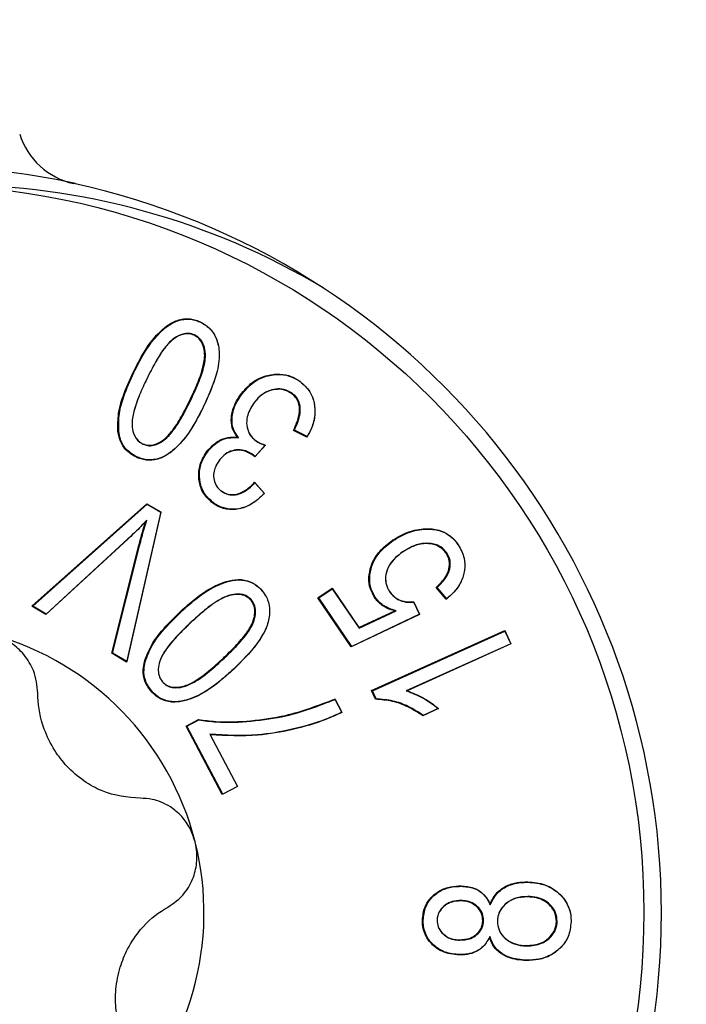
# Model space of a CAD drawing. Header units: millimetres. Extents: x 0 to 1262, y 0 to 420.
# Tile 9 of 99: x 82.36 to 85.41, y 188.74 to 193.25. Entities that reach past the tile are written whole.
import ezdxf

# ---------------------------------------------------------------- set-up
doc = ezdxf.new("R2010")
doc.units = ezdxf.units.MM
doc.layers.add('SLD-0', color=7, linetype='Continuous')
doc.styles.add('SLDTEXTSTYLE0', font='TXT', dxfattribs={"width": 0.75})
doc.dimstyles.new('SLDDIMSTYLE3', dxfattribs={"dimtxt": 3.5, "dimasz": 3.2, "dimexe": 0, "dimexo": 0.0625, "dimgap": 0.875, "dimtad": 1, "dimdec": 1, "dimlfac": 3, "dimrnd": 1e-09, "dimzin": 4, "dimdsep": 46, "dimtxsty": 'SLDTEXTSTYLE0', "dimsah": 1, "dimcen": 0.09, "dimadec": 0, "dimazin": 1, "dimtfac": 1, "dimtdec": 1, "dimtofl": 0, "dimtmove": 0, "dimatfit": 3, "dimfxl": 1, "dimfrac": 2, "dimtolj": 1, "dimtzin": 12, "dimarcsym": 0})

# ---------------------------------------------------------------- blocks, each defined once
blk = doc.blocks.new('_D_3')
at = {"layer": 'SLD-0', "color": 7, "transparency": 16777216}
for p, q in [((59.7556, 261.1571), (59.7556, 140.1571)), ((116.4222, 171.4904), (116.4222, 140.1571)), ((83.5632, 151.95), (82.4968, 151.95)), ((82.4968, 151.95), (82.4968, 146.3937)), ((92.6146, 151.95), (93.681, 151.95)), ((93.681, 151.95), (93.681, 146.3937)), ((82.4968, 146.3937), (83.5632, 146.3937)), ((93.681, 146.3937), (92.6146, 146.3937)), ((116.4222, 141.1571), (59.7556, 141.1571))]:
    blk.add_line(p, q, dxfattribs=at)
for points in [[(59.7556, 141.1571), (62.9556, 140.6071), (62.9556, 141.7071)], [(116.4222, 141.1571), (113.2222, 141.7071), (113.2222, 140.6071)]]:
    blk.add_solid(points, dxfattribs=at)
at = {"layer": 'SLD-0', "color": 7, "transparency": 16777216, "char_height": 3.5, "attachment_point": 1, "style": 'SLDTEXTSTYLE0'}
for s, insert in [('6.69', (83.5632, 150.9054)), ('170.0', (82.2701, 145.6688))]:
    blk.add_mtext(s, dxfattribs=dict(at, insert=insert))

msp = doc.modelspace()

# ---------------------------------------------------------------- linework, layer by layer
at = {"color": 7, "linetype": 'Continuous', "lineweight": 25}
for p, q in [((83.189404, 191.860031), (83.188418, 191.861605)), ((83.159813, 191.802795), (83.157312, 191.801219)), ((82.881191, 191.630471), (82.877876, 191.631233)), ((82.940641, 191.601701), (82.94047, 191.600945)), ((83.642218, 191.58939), (83.641487, 191.590812)), ((83.142003, 191.504439), (83.138688, 191.505199)), ((83.372061, 191.527476), (83.368904, 191.528503)), ((83.605164, 191.536379), (83.602402, 191.534958)), ((83.200962, 191.475963), (83.200789, 191.475205)), ((83.428422, 191.488459), (83.428096, 191.487441)), ((82.812371, 191.361978), (82.808893, 191.361771)), ((83.673342, 191.33484), (83.612024, 191.365591)), ((83.674395, 191.33714), (83.616099, 191.366376)), ((83.361028, 191.332293), (83.355548, 191.334313)), ((83.440019, 191.317607), (83.439287, 191.319031)), ((82.923399, 191.302789), (82.922405, 191.304369)), ((83.217787, 191.266758), (83.214633, 191.267788)), ((83.483332, 191.298684), (83.434772, 191.244469)), ((83.482002, 191.297867), (83.436358, 191.246908)), ((82.892459, 191.245912), (82.889954, 191.244339)), ((83.27041, 191.226503), (83.270094, 191.225499)), ((83.429561, 191.25275), (83.426752, 191.251363)), ((83.434772, 191.244469), (83.426752, 191.251363)), ((83.436358, 191.246908), (83.429561, 191.25275)), ((83.436358, 191.246908), (83.434772, 191.244469)), ((83.282564, 191.086956), (83.28186, 191.088359)), ((83.433324, 191.128116), (83.47948, 191.076902)), ((83.435042, 191.125539), (83.478812, 191.076971)), ((82.415137, 190.560568), (82.940448, 191.030186)), ((82.419828, 190.56086), (82.942405, 191.028035)), ((82.940448, 191.030186), (83.004674, 190.992358)), ((82.942405, 191.028035), (82.940448, 191.030186)), ((82.942405, 191.028035), (83.004435, 190.9915)), ((83.245765, 191.034123), (83.243004, 191.032703)), ((83.004674, 190.992358), (82.848501, 190.305326)), ((83.004435, 190.9915), (82.849075, 190.308044)), ((82.940648, 190.954354), (82.935109, 190.947878)), ((83.004435, 190.9915), (83.004674, 190.992358)), ((82.854171, 190.867986), (82.479035, 190.522936)), ((82.85473, 190.869268), (82.480551, 190.525097)), ((82.85473, 190.869268), (82.854171, 190.867986)), ((84.067827, 190.861578), (84.065101, 190.863023)), ((82.780663, 190.345307), (82.904311, 190.838441)), ((82.784417, 190.346149), (82.907746, 190.838009)), ((82.907746, 190.838009), (82.904311, 190.838441)), ((84.366173, 190.841206), (84.365868, 190.842193)), ((84.111019, 190.80951), (84.110254, 190.808064)), ((84.314198, 190.8045), (84.310993, 190.803541)), ((83.464813, 190.635609), (83.464341, 190.636805)), ((83.723782, 190.599006), (83.788336, 190.642911)), ((83.727951, 190.598544), (83.789619, 190.640485)), ((83.788336, 190.642911), (83.910612, 190.46296)), ((83.789619, 190.640485), (83.788336, 190.642911)), ((83.789619, 190.640485), (83.911747, 190.460751)), ((84.3111, 190.592535), (84.265458, 190.646672)), ((84.313057, 190.59499), (84.269624, 190.646507)), ((83.416769, 190.592899), (83.41375, 190.591704)), ((83.876231, 190.374804), (83.723782, 190.599006)), ((83.727951, 190.598544), (83.723782, 190.599006)), ((83.878576, 190.377024), (83.727951, 190.598544)), ((84.052698, 190.625712), (84.052388, 190.626706)), ((82.419828, 190.56086), (82.415137, 190.560568)), ((82.479035, 190.522936), (82.415137, 190.560568)), ((82.480551, 190.525097), (82.419828, 190.56086)), ((84.161368, 190.581133), (84.188543, 190.523419)), ((84.162058, 190.579277), (84.187968, 190.524249)), ((82.480551, 190.525097), (82.479035, 190.522936)), ((83.094254, 190.532337), (83.091315, 190.533611)), ((84.188543, 190.523419), (83.876231, 190.374804)), ((84.187968, 190.524249), (83.878576, 190.377024)), ((83.910612, 190.46296), (84.074952, 190.539347)), ((83.911747, 190.460751), (84.081677, 190.539737)), ((84.081677, 190.539737), (84.074952, 190.539347)), ((84.187968, 190.524249), (84.188543, 190.523419)), ((83.139462, 190.484037), (83.13891, 190.482762)), ((83.911747, 190.460751), (83.910612, 190.46296)), ((83.968876, 190.174355), (84.578769, 190.449416)), ((83.972927, 190.17348), (84.579641, 190.447107)), ((84.578769, 190.449416), (84.606482, 190.387931)), ((84.579641, 190.447107), (84.578769, 190.449416)), ((84.579641, 190.447107), (84.605918, 190.388806)), ((83.878576, 190.377024), (83.876231, 190.374804)), ((84.605918, 190.388806), (84.128191, 190.173358)), ((84.606482, 190.387931), (84.131299, 190.17363)), ((84.605918, 190.388806), (84.606482, 190.387931)), ((82.784417, 190.346149), (82.780663, 190.345307)), ((82.848501, 190.305326), (82.780663, 190.345307)), ((82.849075, 190.308044), (82.784417, 190.346149)), ((83.292626, 190.320505), (83.28969, 190.32178)), ((82.849075, 190.308044), (82.848501, 190.305326)), ((82.933409, 190.306393), (82.929975, 190.30683)), ((83.337475, 190.272533), (83.336924, 190.271259)), ((83.015784, 190.210921), (83.015311, 190.212118)), ((82.966427, 190.168993), (82.963406, 190.1678)), ((83.986779, 190.134522), (83.968876, 190.174355)), ((83.972927, 190.17348), (83.968876, 190.174355)), ((83.989646, 190.136282), (83.972927, 190.17348)), ((84.128191, 190.173358), (84.131299, 190.17363)), ((83.801432, 190.136024), (83.833732, 190.074588)), ((83.802395, 190.133762), (83.833099, 190.075361)), ((84.276091, 190.091799), (84.204059, 190.059253)), ((84.27461, 190.092258), (84.205982, 190.06125)), ((83.120318, 190.01216), (83.176731, 190.041992)), ((83.286066, 189.698105), (83.120318, 190.01216)), ((83.12442, 190.011432), (83.120318, 190.01216)), ((83.12442, 190.011432), (83.178777, 190.040176)), ((83.288539, 189.700464), (83.12442, 190.011432)), ((83.178777, 190.040176), (83.176731, 190.041992)), ((83.229274, 189.974484), (83.23062, 189.972366)), ((83.229274, 189.974484), (83.355275, 189.735704)), ((83.23062, 189.972366), (83.355888, 189.734974)), ((83.355888, 189.734974), (83.286066, 189.698105)), ((83.355275, 189.735704), (83.288539, 189.700464)), ((83.355275, 189.735704), (83.355888, 189.734974)), ((83.288539, 189.700464), (83.286066, 189.698105)), ((84.68479, 189.29707), (84.683072, 189.298817)), ((84.379609, 189.278675), (84.377892, 189.280422)), ((84.378256, 189.213557), (84.376469, 189.211809)), ((84.512239, 189.193955), (84.510399, 189.19812)), ((84.684564, 189.231825), (84.682796, 189.230078)), ((84.205273, 189.123986), (84.201783, 189.123999)), ((84.268952, 189.123506), (84.268955, 189.123488)), ((84.481565, 189.121626), (84.478073, 189.121652)), ((84.544957, 189.11899), (84.544958, 189.118974)), ((84.818313, 189.117193), (84.814823, 189.117227)), ((84.882094, 189.116333), (84.882095, 189.116322)), ((84.37138, 189.031777), (84.369674, 189.033524)), ((84.510504, 189.048904), (84.508398, 189.044361)), ((84.67877, 189.00523), (84.677047, 189.006977)), ((84.372704, 188.965947), (84.37094, 188.964199)), ((84.677942, 188.940113), (84.676181, 188.938366))]:
    msp.add_line(p, q, dxfattribs=at)
at = {"color": 7, "linetype": 'Continuous', "lineweight": 25, "flags": 128}
for points in [[(83.616099, 191.366376), (83.614062, 191.365983), (83.612024, 191.365591)], [(83.674395, 191.33714), (83.673868, 191.33599), (83.673342, 191.33484)], [(83.435042, 191.125539), (83.434184, 191.126827), (83.433324, 191.128116)], [(83.478812, 191.076971), (83.479146, 191.076936), (83.47948, 191.076902)], [(84.269624, 190.646507), (84.267542, 190.646589), (84.265458, 190.646672)], [(83.98568, 190.602108), (83.984724, 190.601813), (83.983768, 190.601518), (83.982493, 190.601124)], [(84.313057, 190.59499), (84.312079, 190.593762), (84.3111, 190.592535)], [(84.162058, 190.579277), (84.161713, 190.580204), (84.161368, 190.581133)], [(83.802395, 190.133762), (83.801914, 190.134893), (83.801432, 190.136024)], [(83.989646, 190.136282), (83.988212, 190.135402), (83.986779, 190.134522)], [(83.833099, 190.075361), (83.833415, 190.074974), (83.833732, 190.074588)], [(84.205982, 190.06125), (84.20502, 190.060252), (84.204059, 190.059253)]]:
    msp.add_lwpolyline(points, dxfattribs=at)
at = {"color": 7, "linetype": 'Continuous', "lineweight": 25}
msp.add_circle((81.884599, 189.160212), 3.3305, dxfattribs=at)
for centre, radius, start, end in [((82.677389, 192.821394), 0.333051, 197.268645, 257.715509), ((81.891377, 189.166314), 3.407432, 77.734642, 102.265358), ((82.039487, 189.164929), 3.325484, 59.093915, 89.99698), ((81.877867, 189.15708), 3.417473, 282.310889, 77.689111), ((81.881496, 189.158141), 1.320827, 14.205029, 74.202954), ((81.87969, 189.157063), 1.322842, 314.296513, 14.231065)]:
    msp.add_arc(centre, radius, start, end, dxfattribs=at)
for points, knots in [([(82.877876, 191.631233), (82.889968, 191.654987), (82.926468, 191.726692), (82.984749, 191.810054), (83.059715, 191.864164), (83.112921, 191.880072), (83.157741, 191.874933), (83.180643, 191.864983), (83.188418, 191.861605)], [0, 0, 0, 0, 0.18642429, 0.56273585, 0.69356178, 0.82577077, 0.94085199, 1, 1, 1, 1]), ([(82.881191, 191.630471), (82.893283, 191.654224), (82.929787, 191.725928), (82.987962, 191.809129), (83.062678, 191.862777), (83.115245, 191.878326), (83.159342, 191.873113), (83.181828, 191.863328), (83.189404, 191.860031)], [0, 0, 0, 0, 0.18762077, 0.56638594, 0.69639441, 0.82778495, 0.94197273, 1, 1, 1, 1]), ([(83.188418, 191.861605), (83.204039, 191.851956), (83.234725, 191.833), (83.263835, 191.781142), (83.277439, 191.710092), (83.258095, 191.60224), (83.22289, 191.524197), (83.200789, 191.475205)], [0, 0, 0, 0, 0.12654098, 0.24858756, 0.40221558, 0.62473334, 1, 1, 1, 1]), ([(83.189404, 191.860031), (83.204801, 191.850528), (83.235091, 191.831833), (83.263884, 191.780602), (83.277391, 191.710259), (83.258205, 191.602843), (83.223088, 191.525007), (83.200962, 191.475963)], [0, 0, 0, 0, 0.12550142, 0.24689374, 0.40000551, 0.62194379, 1, 1, 1, 1]), ([(83.157312, 191.801219), (83.148573, 191.804339), (83.131574, 191.810407), (83.099881, 191.805351), (83.062839, 191.787203), (83.019607, 191.743326), (82.979422, 191.678251), (82.95352, 191.626845), (82.94047, 191.600945)], [0, 0, 0, 0, 0.08510732, 0.16554854, 0.29044569, 0.46424172, 0.73007559, 1, 1, 1, 1]), ([(83.159813, 191.802795), (83.150686, 191.806026), (83.133096, 191.812254), (83.100479, 191.806852), (83.062617, 191.788058), (83.019346, 191.743401), (82.979241, 191.678368), (82.95357, 191.627379), (82.940641, 191.601701)], [0, 0, 0, 0, 0.08801606, 0.16964164, 0.29672012, 0.47319623, 0.73469267, 1, 1, 1, 1]), ([(83.138688, 191.505199), (83.150014, 191.529404), (83.172686, 191.577854), (83.19772, 191.647748), (83.208676, 191.708013), (83.200892, 191.750957), (83.186679, 191.780028), (83.169886, 191.794477), (83.159365, 191.800118), (83.157312, 191.801219)], [0, 0, 0, 0, 0.24632205, 0.49304909, 0.68497607, 0.80166189, 0.88972363, 0.97848423, 1, 1, 1, 1]), ([(83.142003, 191.504439), (83.153333, 191.528643), (83.176011, 191.577091), (83.201163, 191.647299), (83.21222, 191.708081), (83.204264, 191.751712), (83.189734, 191.781243), (83.172605, 191.795931), (83.161893, 191.801679), (83.159813, 191.802795)], [0, 0, 0, 0, 0.24426907, 0.48893794, 0.6823733, 0.79960561, 0.88864822, 0.97837394, 1, 1, 1, 1]), ([(82.808893, 191.361771), (82.80864, 191.388815), (82.808134, 191.44279), (82.834319, 191.533767), (82.86156, 191.594723), (82.877876, 191.631233)], [0, 0, 0, 0, 0.28710977, 0.57300864, 1, 1, 1, 1]), ([(82.812371, 191.361978), (82.812139, 191.389026), (82.811676, 191.443005), (82.837896, 191.533625), (82.865007, 191.59427), (82.881191, 191.630471)], [0, 0, 0, 0, 0.28816162, 0.57507368, 1, 1, 1, 1]), ([(82.940641, 191.601701), (82.929331, 191.577491), (82.906693, 191.529035), (82.881323, 191.459023), (82.870179, 191.398661), (82.877658, 191.355095), (82.892326, 191.325548), (82.909756, 191.31013), (82.92095, 191.304107), (82.923399, 191.302789)], [0, 0, 0, 0, 0.24341708, 0.48721224, 0.67886028, 0.79375215, 0.88399121, 0.97462092, 1, 1, 1, 1]), ([(82.94047, 191.600945), (82.929163, 191.576735), (82.906532, 191.528276), (82.881275, 191.458576), (82.870238, 191.39874), (82.877535, 191.355869), (82.891875, 191.326786), (82.908969, 191.311594), (82.919979, 191.305673), (82.922405, 191.304369)], [0, 0, 0, 0, 0.24545744, 0.49129742, 0.68145748, 0.79566882, 0.88496385, 0.97465322, 1, 1, 1, 1]), ([(83.368904, 191.528503), (83.386374, 191.549352), (83.418147, 191.587271), (83.483774, 191.618732), (83.546422, 191.626776), (83.601404, 191.615925), (83.629238, 191.598486), (83.641487, 191.590812)], [0, 0, 0, 0, 0.25965543, 0.47223918, 0.68462554, 0.86121579, 1, 1, 1, 1]), ([(83.372061, 191.527476), (83.389544, 191.548328), (83.421229, 191.586117), (83.486652, 191.617213), (83.548768, 191.624989), (83.602952, 191.61405), (83.630277, 191.596889), (83.642218, 191.58939)], [0, 0, 0, 0, 0.26198676, 0.47478679, 0.68738445, 0.86339506, 1, 1, 1, 1]), ([(83.641487, 191.590812), (83.65819, 191.57602), (83.68891, 191.548812), (83.709171, 191.491631), (83.712052, 191.433615), (83.698341, 191.379808), (83.680781, 191.348222), (83.673342, 191.33484)], [0, 0, 0, 0, 0.2316017, 0.42597374, 0.61946178, 0.83877411, 1, 1, 1, 1]), ([(83.642218, 191.58939), (83.658748, 191.574754), (83.689158, 191.547829), (83.709188, 191.491218), (83.712027, 191.433776), (83.698577, 191.380943), (83.681501, 191.350012), (83.674395, 191.33714)], [0, 0, 0, 0, 0.23261771, 0.42792929, 0.62234841, 0.84283212, 1, 1, 1, 1]), ([(83.602402, 191.534958), (83.590394, 191.541696), (83.567778, 191.554387), (83.528908, 191.554241), (83.491369, 191.544399), (83.455598, 191.521799), (83.437305, 191.498947), (83.428096, 191.487441)], [0, 0, 0, 0, 0.20266468, 0.38170081, 0.56404646, 0.78051079, 1, 1, 1, 1]), ([(83.605164, 191.536379), (83.593184, 191.543133), (83.570396, 191.555983), (83.531148, 191.556103), (83.493013, 191.546287), (83.45653, 191.523512), (83.437865, 191.500235), (83.428422, 191.488459)], [0, 0, 0, 0, 0.19980692, 0.3801097, 0.5617295, 0.77827033, 1, 1, 1, 1]), ([(82.922405, 191.304369), (82.931305, 191.301302), (82.948718, 191.295302), (82.980561, 191.30077), (83.017729, 191.320103), (83.060413, 191.36439), (83.100494, 191.429117), (83.125895, 191.479716), (83.138688, 191.505199)], [0, 0, 0, 0, 0.08649737, 0.16921872, 0.29237537, 0.47235822, 0.73426662, 1, 1, 1, 1]), ([(82.923399, 191.302789), (82.932692, 191.299611), (82.950704, 191.29345), (82.983509, 191.299295), (83.02155, 191.319345), (83.064266, 191.364459), (83.104219, 191.429121), (83.129351, 191.479219), (83.142003, 191.504439)], [0, 0, 0, 0, 0.08943376, 0.17336119, 0.29903987, 0.48207864, 0.73926507, 1, 1, 1, 1]), ([(83.355548, 191.334313), (83.346234, 191.348302), (83.328082, 191.375566), (83.325681, 191.429516), (83.339154, 191.481843), (83.359431, 191.513646), (83.368904, 191.528503)], [0, 0, 0, 0, 0.2367794, 0.4614651, 0.7484274, 1, 1, 1, 1]), ([(83.361028, 191.332293), (83.350414, 191.347851), (83.330379, 191.377218), (83.329741, 191.434114), (83.344352, 191.484529), (83.363648, 191.514437), (83.372061, 191.527476)], [0, 0, 0, 0, 0.26228335, 0.49505834, 0.77985711, 1, 1, 1, 1]), ([(83.612024, 191.365591), (83.623123, 191.390423), (83.640281, 191.428811), (83.640477, 191.481298), (83.626964, 191.51237), (83.612535, 191.527114), (83.603823, 191.533859), (83.602402, 191.534958)], [0, 0, 0, 0, 0.4350113, 0.67247245, 0.8217523, 0.97093962, 1, 1, 1, 1]), ([(83.616099, 191.366376), (83.627089, 191.391279), (83.644129, 191.429888), (83.643756, 191.482738), (83.629663, 191.51413), (83.615008, 191.528779), (83.60636, 191.535455), (83.605164, 191.536379)], [0, 0, 0, 0, 0.43350481, 0.6721094, 0.8239449, 0.97563211, 1, 1, 1, 1]), ([(83.200789, 191.475205), (83.18872, 191.451437), (83.152289, 191.379694), (83.093904, 191.296417), (83.018989, 191.242305), (82.96578, 191.226075), (82.920711, 191.23085), (82.897697, 191.240943), (82.889954, 191.244339)], [0, 0, 0, 0, 0.18626086, 0.56221579, 0.69283852, 0.82486595, 0.94106861, 1, 1, 1, 1]), ([(83.200962, 191.475963), (83.188892, 191.452196), (83.152457, 191.380455), (83.094177, 191.297342), (83.019515, 191.243687), (82.966948, 191.227816), (82.922601, 191.232668), (82.900006, 191.242596), (82.892459, 191.245912)], [0, 0, 0, 0, 0.1874567, 0.56586279, 0.69566764, 0.82687527, 0.94217422, 1, 1, 1, 1]), ([(83.428422, 191.488459), (83.416761, 191.468982), (83.398316, 191.438172), (83.39645, 191.388794), (83.406937, 191.351738), (83.425197, 191.32911), (83.437264, 191.319746), (83.440019, 191.317607)], [0, 0, 0, 0, 0.35056235, 0.55453696, 0.75917747, 0.94500797, 1, 1, 1, 1]), ([(83.428096, 191.487441), (83.416559, 191.468196), (83.398332, 191.437793), (83.396464, 191.389091), (83.406751, 191.35259), (83.424724, 191.330327), (83.436589, 191.321124), (83.439287, 191.319031)], [0, 0, 0, 0, 0.35153917, 0.55533963, 0.7597944, 0.94537754, 1, 1, 1, 1]), ([(82.889954, 191.244339), (82.873278, 191.254555), (82.84112, 191.274257), (82.816342, 191.319774), (82.811053, 191.349592), (82.808893, 191.361771)], [0, 0, 0, 0, 0.38917458, 0.75051883, 1, 1, 1, 1]), ([(82.892459, 191.245912), (82.876003, 191.255983), (82.844233, 191.275426), (82.819739, 191.320413), (82.814509, 191.349916), (82.812371, 191.361978)], [0, 0, 0, 0, 0.38848597, 0.74999345, 1, 1, 1, 1]), ([(83.214633, 191.267788), (83.230926, 191.286012), (83.257878, 191.316159), (83.310684, 191.335455), (83.341017, 191.334683), (83.355548, 191.334313)], [0, 0, 0, 0, 0.44329862, 0.73331487, 1, 1, 1, 1]), ([(83.217787, 191.266758), (83.233809, 191.284715), (83.260344, 191.314455), (83.313779, 191.334122), (83.345213, 191.332905), (83.361028, 191.332293)], [0, 0, 0, 0, 0.43089025, 0.71366072, 1, 1, 1, 1]), ([(83.439287, 191.319031), (83.444991, 191.315526), (83.454756, 191.309525), (83.469771, 191.303277), (83.478804, 191.300218), (83.483332, 191.298684)], [0, 0, 0, 0, 0.41195277, 0.70518245, 1, 1, 1, 1]), ([(83.440019, 191.317607), (83.44572, 191.314098), (83.455176, 191.308277), (83.469483, 191.302201), (83.477822, 191.299314), (83.482002, 191.297867)], [0, 0, 0, 0, 0.43087563, 0.71472014, 1, 1, 1, 1]), ([(83.243004, 191.032703), (83.227821, 191.046148), (83.198403, 191.072196), (83.179184, 191.126708), (83.176429, 191.182049), (83.190278, 191.230341), (83.207675, 191.257089), (83.214633, 191.267788)], [0, 0, 0, 0, 0.22800437, 0.44174546, 0.63667012, 0.85467545, 1, 1, 1, 1]), ([(83.245765, 191.034123), (83.230756, 191.047409), (83.201672, 191.073152), (83.182675, 191.127037), (83.179924, 191.181779), (83.193631, 191.229614), (83.210878, 191.256134), (83.217787, 191.266758)], [0, 0, 0, 0, 0.22772771, 0.44125531, 0.6359771, 0.85417573, 1, 1, 1, 1]), ([(83.426752, 191.251363), (83.415217, 191.258501), (83.393665, 191.271838), (83.356248, 191.277092), (83.322008, 191.270213), (83.291845, 191.252246), (83.277478, 191.234579), (83.270094, 191.225499)], [0, 0, 0, 0, 0.22610985, 0.42244347, 0.61923743, 0.80428916, 1, 1, 1, 1]), ([(83.429561, 191.25275), (83.418041, 191.259897), (83.39634, 191.27336), (83.358548, 191.278888), (83.323658, 191.272087), (83.29274, 191.253901), (83.278014, 191.235832), (83.27041, 191.226503)], [0, 0, 0, 0, 0.22253934, 0.41921628, 0.61634089, 0.80191507, 1, 1, 1, 1]), ([(83.482002, 191.297867), (83.482223, 191.298002), (83.482665, 191.298273), (83.48311, 191.298547), (83.483332, 191.298684)], [0, 0, 0, 0, 0.49999999, 1, 1, 1, 1]), ([(83.27041, 191.226503), (83.26133, 191.211236), (83.246667, 191.186584), (83.245372, 191.146721), (83.254455, 191.115602), (83.27016, 191.096833), (83.280389, 191.088688), (83.282564, 191.086956)], [0, 0, 0, 0, 0.33533013, 0.54148815, 0.74797243, 0.94642485, 1, 1, 1, 1]), ([(83.270094, 191.225499), (83.261165, 191.210525), (83.246743, 191.186341), (83.245356, 191.147209), (83.25419, 191.116616), (83.26961, 191.098114), (83.279692, 191.090086), (83.28186, 191.088359)], [0, 0, 0, 0, 0.33492833, 0.54093838, 0.74727263, 0.94563069, 1, 1, 1, 1]), ([(83.28186, 191.088359), (83.291617, 191.082756), (83.310672, 191.071811), (83.345676, 191.071014), (83.384528, 191.084002), (83.412931, 191.106843), (83.429227, 191.123843), (83.433324, 191.128116)], [0, 0, 0, 0, 0.19331139, 0.37754929, 0.58931729, 0.89675761, 1, 1, 1, 1]), ([(83.282564, 191.086956), (83.292646, 191.08118), (83.312215, 191.069968), (83.348023, 191.069308), (83.387587, 191.082673), (83.415622, 191.105411), (83.431583, 191.121954), (83.435042, 191.125539)], [0, 0, 0, 0, 0.19885699, 0.38594893, 0.60060204, 0.91344937, 1, 1, 1, 1]), ([(83.47948, 191.076902), (83.459637, 191.058498), (83.425522, 191.026857), (83.363164, 191.00254), (83.306024, 191.001622), (83.266068, 191.017144), (83.247443, 191.029709), (83.243004, 191.032703)], [0, 0, 0, 0, 0.30489848, 0.52419356, 0.74463308, 0.93914597, 1, 1, 1, 1]), ([(83.478812, 191.076971), (83.458864, 191.058632), (83.424848, 191.027358), (83.362885, 191.004023), (83.306771, 191.003643), (83.26795, 191.019138), (83.24988, 191.031344), (83.245765, 191.034123)], [0, 0, 0, 0, 0.30991482, 0.52850612, 0.74820101, 0.94266333, 1, 1, 1, 1]), ([(82.940648, 190.954354), (82.931426, 190.944711), (82.912886, 190.925325), (82.884312, 190.896875), (82.864593, 190.878472), (82.85473, 190.869268)], [0, 0, 0, 0, 0.33096253, 0.66536124, 1, 1, 1, 1]), ([(82.907746, 190.838009), (82.911087, 190.850935), (82.917801, 190.876909), (82.928827, 190.915683), (82.936707, 190.941462), (82.940648, 190.954354)], [0, 0, 0, 0, 0.33121551, 0.66554727, 1, 1, 1, 1]), ([(82.935109, 190.947878), (82.925877, 190.938243), (82.908146, 190.91974), (82.881114, 190.893144), (82.863154, 190.876374), (82.854171, 190.867986)], [0, 0, 0, 0, 0.3518999, 0.6758565, 1, 1, 1, 1]), ([(82.904311, 190.838441), (82.907654, 190.851366), (82.91407, 190.876174), (82.924374, 190.912651), (82.93153, 190.936134), (82.935109, 190.947878)], [0, 0, 0, 0, 0.35225205, 0.67606999, 1, 1, 1, 1]), ([(84.065101, 190.863023), (84.088292, 190.876792), (84.134821, 190.904418), (84.209341, 190.918513), (84.274346, 190.912691), (84.324784, 190.889358), (84.351519, 190.8619), (84.36368, 190.845198), (84.365868, 190.842193)], [0, 0, 0, 0, 0.2396244, 0.48075343, 0.66376685, 0.81535565, 0.96678016, 1, 1, 1, 1]), ([(84.067827, 190.861578), (84.091026, 190.875341), (84.137572, 190.902954), (84.211806, 190.916802), (84.27621, 190.910794), (84.325857, 190.887641), (84.352115, 190.860522), (84.364067, 190.8441), (84.366173, 190.841206)], [0, 0, 0, 0, 0.2416064, 0.48475007, 0.66604224, 0.81698761, 0.96775099, 1, 1, 1, 1]), ([(83.982493, 190.601124), (83.97367, 190.6177), (83.956358, 190.650223), (83.955993, 190.706177), (83.970753, 190.761717), (84.006521, 190.818119), (84.044336, 190.847105), (84.065101, 190.863023)], [0, 0, 0, 0, 0.18228545, 0.35765644, 0.53377261, 0.74397887, 1, 1, 1, 1]), ([(83.98568, 190.602108), (83.976974, 190.618451), (83.959876, 190.65055), (83.959487, 190.705808), (83.974022, 190.760774), (84.009474, 190.816841), (84.0471, 190.845688), (84.067827, 190.861578)], [0, 0, 0, 0, 0.18138048, 0.35625693, 0.5319071, 0.74215071, 1, 1, 1, 1]), ([(84.310993, 190.803541), (84.302457, 190.813387), (84.286419, 190.831885), (84.248788, 190.846364), (84.203292, 190.849154), (84.153938, 190.835352), (84.124159, 190.81675), (84.110254, 190.808064)], [0, 0, 0, 0, 0.17289585, 0.32481691, 0.52792349, 0.77956927, 1, 1, 1, 1]), ([(84.314198, 190.8045), (84.305405, 190.81462), (84.288956, 190.833555), (84.250495, 190.848199), (84.204288, 190.850869), (84.15466, 190.83679), (84.124797, 190.818123), (84.111019, 190.80951)], [0, 0, 0, 0, 0.17565611, 0.32862498, 0.53221102, 0.7841694, 1, 1, 1, 1]), ([(84.365868, 190.842193), (84.376742, 190.822208), (84.396542, 190.785819), (84.397033, 190.724813), (84.380329, 190.670177), (84.349165, 190.6256), (84.322674, 190.602589), (84.3111, 190.592535)], [0, 0, 0, 0, 0.23786812, 0.43309233, 0.62779462, 0.83738032, 1, 1, 1, 1]), ([(84.366173, 190.841206), (84.376932, 190.821443), (84.396525, 190.785454), (84.397027, 190.725109), (84.380516, 190.671034), (84.349956, 190.627263), (84.324143, 190.604686), (84.313057, 190.59499)], [0, 0, 0, 0, 0.2388832, 0.43500179, 0.63059073, 0.84134703, 1, 1, 1, 1]), ([(84.111019, 190.80951), (84.089367, 190.792425), (84.057092, 190.766956), (84.03477, 190.716829), (84.031097, 190.677199), (84.040139, 190.64613), (84.049673, 190.630629), (84.052698, 190.625712)], [0, 0, 0, 0, 0.3765781, 0.56136331, 0.74685287, 0.91970516, 1, 1, 1, 1]), ([(84.110254, 190.808064), (84.088586, 190.790957), (84.056486, 190.765613), (84.034615, 190.715828), (84.031179, 190.676913), (84.040158, 190.646563), (84.049472, 190.631442), (84.052388, 190.626706)], [0, 0, 0, 0, 0.38158479, 0.56531136, 0.7497362, 0.92162377, 1, 1, 1, 1]), ([(84.265458, 190.646672), (84.28151, 190.662343), (84.306612, 190.686851), (84.325034, 190.730984), (84.328112, 190.769793), (84.316664, 190.792361), (84.310993, 190.803541)], [0, 0, 0, 0, 0.37210023, 0.58190659, 0.79288107, 1, 1, 1, 1]), ([(84.269624, 190.646507), (84.28543, 190.662103), (84.310406, 190.686749), (84.328675, 190.731241), (84.331516, 190.770571), (84.319901, 190.793326), (84.314198, 190.8045)], [0, 0, 0, 0, 0.36675403, 0.57954987, 0.79353293, 1, 1, 1, 1]), ([(83.091315, 190.533611), (83.11112, 190.551432), (83.170904, 190.605225), (83.255312, 190.661948), (83.3447, 190.685473), (83.400173, 190.681439), (83.440351, 190.660469), (83.458236, 190.642827), (83.464341, 190.636805)], [0, 0, 0, 0, 0.18618119, 0.56199417, 0.69280788, 0.82502276, 0.94027427, 1, 1, 1, 1]), ([(83.094254, 190.532337), (83.114059, 190.550156), (83.173847, 190.603947), (83.258097, 190.660558), (83.347085, 190.683743), (83.401831, 190.679605), (83.441306, 190.658823), (83.458862, 190.641486), (83.464813, 190.635609)], [0, 0, 0, 0, 0.18737566, 0.56563813, 0.69563241, 0.82702672, 0.94137378, 1, 1, 1, 1]), ([(83.464341, 190.636805), (83.475597, 190.621954), (83.49767, 190.592832), (83.506017, 190.533102), (83.492293, 190.460915), (83.434824, 190.367939), (83.37433, 190.308199), (83.336924, 190.271259)], [0, 0, 0, 0, 0.12811801, 0.25124445, 0.40686546, 0.63323075, 1, 1, 1, 1]), ([(83.464813, 190.635609), (83.475916, 190.620969), (83.497715, 190.592225), (83.505987, 190.533168), (83.492395, 190.461623), (83.435191, 190.369028), (83.374877, 190.309467), (83.337475, 190.272533)], [0, 0, 0, 0, 0.12714668, 0.24962016, 0.40486435, 0.63095122, 1, 1, 1, 1]), ([(83.41375, 190.591704), (83.406708, 190.597728), (83.392986, 190.609466), (83.362056, 190.616064), (83.321903, 190.612755), (83.265836, 190.588376), (83.204084, 190.54213), (83.160757, 190.502662), (83.13891, 190.482762)], [0, 0, 0, 0, 0.08485067, 0.16533057, 0.28575028, 0.45511377, 0.72525633, 1, 1, 1, 1]), ([(83.416769, 190.592899), (83.409402, 190.599169), (83.395179, 190.611273), (83.363227, 190.617887), (83.322088, 190.614261), (83.265728, 190.589141), (83.204085, 190.54295), (83.161118, 190.503779), (83.139462, 190.484037)], [0, 0, 0, 0, 0.08780076, 0.16948378, 0.29238969, 0.46404072, 0.72987123, 1, 1, 1, 1]), ([(83.28969, 190.32178), (83.308911, 190.340327), (83.347378, 190.377445), (83.396298, 190.433672), (83.428097, 190.486174), (83.436306, 190.529107), (83.43361, 190.561152), (83.423088, 190.580712), (83.41531, 190.589867), (83.41375, 190.591704)], [0, 0, 0, 0, 0.24594926, 0.49220391, 0.68682721, 0.80144633, 0.88924873, 0.97778161, 1, 1, 1, 1]), ([(83.292626, 190.320505), (83.311848, 190.339052), (83.350316, 190.376169), (83.399471, 190.432642), (83.431551, 190.485599), (83.439843, 190.529242), (83.437009, 190.561829), (83.426259, 190.581724), (83.418346, 190.591042), (83.416769, 190.592899)], [0, 0, 0, 0, 0.24390491, 0.48810967, 0.68426721, 0.79945901, 0.88823782, 0.97772849, 1, 1, 1, 1]), ([(84.074952, 190.539347), (84.063963, 190.542857), (84.035465, 190.55196), (84.003135, 190.573961), (83.987242, 190.594874), (83.982493, 190.601124)], [0, 0, 0, 0, 0.30555667, 0.7924861, 1, 1, 1, 1]), ([(84.081677, 190.539737), (84.06902, 190.543614), (84.039547, 190.552644), (84.006215, 190.575171), (83.990607, 190.595644), (83.98568, 190.602108)], [0, 0, 0, 0, 0.33995937, 0.79160892, 1, 1, 1, 1]), ([(84.052388, 190.626706), (84.061347, 190.616358), (84.078738, 190.596268), (84.116033, 190.58131), (84.144044, 190.579511), (84.159014, 190.580913), (84.161368, 190.581133)], [0, 0, 0, 0, 0.32735278, 0.63549341, 0.9426878, 1, 1, 1, 1]), ([(84.052698, 190.625712), (84.061627, 190.615354), (84.079116, 190.595066), (84.116699, 190.579746), (84.144925, 190.577749), (84.159889, 190.579083), (84.162058, 190.579277)], [0, 0, 0, 0, 0.3255331, 0.63762105, 0.94746792, 1, 1, 1, 1]), ([(82.929975, 190.30683), (82.939411, 190.332174), (82.958245, 190.382763), (83.015657, 190.458124), (83.062959, 190.505319), (83.091315, 190.533611)], [0, 0, 0, 0, 0.28679281, 0.57246575, 1, 1, 1, 1]), ([(82.933409, 190.306393), (82.942866, 190.331733), (82.96174, 190.382312), (83.019057, 190.45733), (83.06613, 190.504284), (83.094254, 190.532337)], [0, 0, 0, 0, 0.2878307, 0.57450526, 1, 1, 1, 1]), ([(83.13891, 190.482762), (83.119715, 190.464194), (83.081301, 190.427034), (83.032158, 190.371028), (83.000554, 190.318654), (82.992037, 190.275858), (82.994908, 190.243879), (83.005351, 190.22372), (83.01347, 190.214263), (83.015311, 190.212118)], [0, 0, 0, 0, 0.24516665, 0.4906526, 0.68419937, 0.79748122, 0.88550107, 0.97402819, 1, 1, 1, 1]), ([(83.139462, 190.484037), (83.120267, 190.465469), (83.081852, 190.428309), (83.032482, 190.372064), (83.000596, 190.31924), (82.991989, 190.275738), (82.994997, 190.243213), (83.005665, 190.222716), (83.013921, 190.213092), (83.015784, 190.210921)], [0, 0, 0, 0, 0.24313325, 0.48658, 0.6815574, 0.79552353, 0.88447989, 0.97393044, 1, 1, 1, 1]), ([(82.442235, 190.163196), (82.438665, 190.19744), (82.432464, 190.256914), (82.38465, 190.337434), (82.323453, 190.394585), (82.271418, 190.420246), (82.243187, 190.428465), (82.241065, 190.429082)], [0, 0, 0, 0, 0.33286408, 0.57809857, 0.78026138, 0.98348339, 1, 1, 1, 1]), ([(83.015311, 190.212118), (83.022029, 190.206345), (83.03545, 190.194808), (83.066304, 190.187939), (83.107183, 190.191583), (83.163402, 190.216632), (83.224927, 190.26295), (83.267986, 190.302065), (83.28969, 190.32178)], [0, 0, 0, 0, 0.0812964, 0.16243102, 0.28573853, 0.45845044, 0.72703734, 1, 1, 1, 1]), ([(83.015784, 190.210921), (83.022798, 190.204916), (83.03669, 190.193024), (83.068483, 190.186132), (83.110306, 190.190042), (83.166855, 190.215737), (83.228332, 190.262068), (83.271085, 190.300926), (83.292626, 190.320505)], [0, 0, 0, 0, 0.08399502, 0.16635607, 0.29163484, 0.46673066, 0.73130658, 1, 1, 1, 1]), ([(82.963406, 190.1678), (82.951347, 190.183612), (82.928114, 190.214075), (82.921861, 190.26567), (82.927673, 190.295154), (82.929975, 190.30683)], [0, 0, 0, 0, 0.3946089, 0.7602649, 1, 1, 1, 1]), ([(82.966427, 190.168993), (82.954537, 190.184566), (82.931587, 190.214625), (82.92537, 190.265618), (82.931126, 190.294813), (82.933409, 190.306393)], [0, 0, 0, 0, 0.39343812, 0.75941823, 1, 1, 1, 1]), ([(83.336924, 190.271259), (83.317125, 190.253431), (83.257365, 190.199622), (83.172929, 190.142749), (83.083393, 190.119227), (83.027625, 190.123084), (82.987374, 190.144192), (82.969461, 190.161836), (82.963406, 190.1678)], [0, 0, 0, 0, 0.18594303, 0.56123155, 0.69246729, 0.82508372, 0.94086916, 1, 1, 1, 1]), ([(83.337475, 190.272533), (83.317676, 190.254707), (83.257913, 190.2009), (83.173633, 190.144143), (83.084499, 190.120958), (83.029463, 190.124918), (82.989912, 190.145832), (82.97233, 190.163171), (82.966427, 190.168993)], [0, 0, 0, 0, 0.18713547, 0.56486848, 0.69528909, 0.82708958, 0.94194148, 1, 1, 1, 1]), ([(82.91071, 189.68152), (82.853009, 189.686327), (82.769928, 189.693248), (82.652357, 189.757725), (82.576232, 189.822938), (82.511875, 189.906842), (82.459162, 190.016958), (82.443178, 190.104483), (82.442333, 190.157078), (82.442235, 190.163196)], [0, 0, 0, 0, 0.27154911, 0.39099296, 0.51145191, 0.61662511, 0.75519396, 0.97152016, 1, 1, 1, 1]), ([(84.128191, 190.173358), (84.153272, 190.163765), (84.192005, 190.148951), (84.24011, 190.11966), (84.263073, 190.101421), (84.27461, 190.092258)], [0, 0, 0, 0, 0.47759209, 0.73754813, 1, 1, 1, 1]), ([(84.131299, 190.17363), (84.156285, 190.163727), (84.194673, 190.148511), (84.242292, 190.119139), (84.264789, 190.100942), (84.276091, 190.091799)], [0, 0, 0, 0, 0.48122957, 0.73936517, 1, 1, 1, 1]), ([(83.176731, 190.041992), (83.203227, 190.038492), (83.282833, 190.027973), (83.416955, 190.034506), (83.602319, 190.059705), (83.726932, 190.107469), (83.801432, 190.136024)], [0, 0, 0, 0, 0.125293, 0.37643851, 0.6272031, 1, 1, 1, 1]), ([(83.178777, 190.040176), (83.205276, 190.036693), (83.284888, 190.026228), (83.419006, 190.032783), (83.603965, 190.057939), (83.728245, 190.105428), (83.802395, 190.133762)], [0, 0, 0, 0, 0.12553225, 0.37714684, 0.62838276, 1, 1, 1, 1]), ([(84.204059, 190.059253), (84.181496, 190.073668), (84.137903, 190.10152), (84.064025, 190.129036), (84.012921, 190.132666), (83.986779, 190.134522)], [0, 0, 0, 0, 0.3438515, 0.66434385, 1, 1, 1, 1]), ([(84.205982, 190.06125), (84.183391, 190.075627), (84.139877, 190.103318), (84.066322, 190.130624), (84.015586, 190.134368), (83.989646, 190.136282)], [0, 0, 0, 0, 0.34542448, 0.66533341, 1, 1, 1, 1]), ([(83.833099, 190.075361), (83.808776, 190.064281), (83.735754, 190.031016), (83.60654, 189.995063), (83.428817, 189.963276), (83.30225, 189.970385), (83.229274, 189.974484)], [0, 0, 0, 0, 0.12935086, 0.38833519, 0.64732677, 1, 1, 1, 1]), ([(83.833732, 190.074588), (83.809437, 190.063448), (83.736497, 190.03), (83.607323, 189.993876), (83.429843, 189.961773), (83.303433, 189.968495), (83.23062, 189.972366)], [0, 0, 0, 0, 0.12945563, 0.38866201, 0.64786666, 1, 1, 1, 1]), ([(84.27461, 190.092258), (84.274857, 190.092182), (84.275353, 190.09203), (84.275845, 190.091876), (84.276091, 190.091799)], [0, 0, 0, 0, 0.49999999, 1, 1, 1, 1]), ([(83.161937, 189.482262), (83.155097, 189.503011), (83.140891, 189.546109), (83.100391, 189.601723), (83.041072, 189.651457), (82.974031, 189.678577), (82.928629, 189.680687), (82.91071, 189.68152)], [0, 0, 0, 0, 0.16203462, 0.33655808, 0.52914156, 0.8141642, 1, 1, 1, 1]), ([(83.037138, 189.182779), (83.064205, 189.201674), (83.111214, 189.234488), (83.155521, 189.313746), (83.173524, 189.393962), (83.169476, 189.451531), (83.162464, 189.480113), (83.161937, 189.482262)], [0, 0, 0, 0, 0.33286784, 0.57810153, 0.78026389, 0.98348543, 1, 1, 1, 1]), ([(84.510399, 189.19812), (84.520319, 189.216646), (84.53853, 189.250657), (84.585667, 189.282439), (84.634244, 189.29746), (84.667289, 189.298379), (84.683072, 189.298817)], [0, 0, 0, 0, 0.29166217, 0.53542974, 0.77811603, 1, 1, 1, 1]), ([(84.512239, 189.193955), (84.521069, 189.211542), (84.538822, 189.246902), (84.589508, 189.282739), (84.64069, 189.296206), (84.673137, 189.296842), (84.68479, 189.29707)], [0, 0, 0, 0, 0.27167294, 0.54621788, 0.83702569, 1, 1, 1, 1]), ([(84.683072, 189.298817), (84.710203, 189.296448), (84.759004, 189.292186), (84.820866, 189.255775), (84.863301, 189.207232), (84.880842, 189.156707), (84.881784, 189.126337), (84.882095, 189.116322)], [0, 0, 0, 0, 0.26846882, 0.48288876, 0.69755663, 0.90026422, 1, 1, 1, 1]), ([(84.68479, 189.29707), (84.711933, 189.294688), (84.760543, 189.29042), (84.821932, 189.254023), (84.863812, 189.20583), (84.880894, 189.155924), (84.881799, 189.126061), (84.882094, 189.116333)], [0, 0, 0, 0, 0.2709669, 0.48528634, 0.69985756, 0.90222752, 1, 1, 1, 1]), ([(84.201783, 189.123999), (84.204012, 189.144612), (84.20807, 189.182137), (84.239224, 189.228109), (84.279983, 189.260574), (84.328393, 189.278486), (84.362229, 189.279809), (84.377892, 189.280422)], [0, 0, 0, 0, 0.23293642, 0.42404401, 0.61458428, 0.82159462, 1, 1, 1, 1]), ([(84.205273, 189.123986), (84.207481, 189.144349), (84.211738, 189.183611), (84.245094, 189.230355), (84.288364, 189.262103), (84.33482, 189.277241), (84.366243, 189.278247), (84.379609, 189.278675)], [0, 0, 0, 0, 0.23261185, 0.44850509, 0.63779262, 0.84592479, 1, 1, 1, 1]), ([(84.377892, 189.280422), (84.397813, 189.278716), (84.431749, 189.275809), (84.474177, 189.251647), (84.497462, 189.224109), (84.507036, 189.204875), (84.510399, 189.19812)], [0, 0, 0, 0, 0.3585355, 0.61078578, 0.86330322, 1, 1, 1, 1]), ([(84.379609, 189.278675), (84.399367, 189.276985), (84.432942, 189.274114), (84.474879, 189.250219), (84.498591, 189.222014), (84.508421, 189.201804), (84.512239, 189.193955)], [0, 0, 0, 0, 0.35163212, 0.59753633, 0.84369483, 1, 1, 1, 1]), ([(84.378256, 189.213557), (84.364716, 189.212805), (84.33951, 189.211405), (84.305846, 189.194654), (84.283268, 189.171463), (84.270799, 189.146375), (84.269523, 189.130578), (84.268952, 189.123506)], [0, 0, 0, 0, 0.25677196, 0.47804175, 0.69958588, 0.86549586, 1, 1, 1, 1]), ([(84.376469, 189.211809), (84.36292, 189.211046), (84.337905, 189.209636), (84.304705, 189.192883), (84.282667, 189.170021), (84.27069, 189.145517), (84.269487, 189.130241), (84.268955, 189.123488)], [0, 0, 0, 0, 0.26143922, 0.48272105, 0.70424304, 0.86925258, 1, 1, 1, 1]), ([(84.478073, 189.121652), (84.477173, 189.132077), (84.475365, 189.153031), (84.458002, 189.179103), (84.433987, 189.198904), (84.405757, 189.209995), (84.385603, 189.211244), (84.376469, 189.211809)], [0, 0, 0, 0, 0.20484494, 0.41176851, 0.59984407, 0.81864018, 1, 1, 1, 1]), ([(84.481565, 189.121626), (84.480648, 189.132248), (84.478805, 189.153601), (84.461147, 189.180204), (84.436695, 189.200399), (84.407987, 189.211702), (84.387517, 189.212979), (84.378256, 189.213557)], [0, 0, 0, 0, 0.20507292, 0.4122212, 0.60073091, 0.81936219, 1, 1, 1, 1]), ([(84.684564, 189.231825), (84.66513, 189.230722), (84.630938, 189.228781), (84.587138, 189.205192), (84.559419, 189.17511), (84.546613, 189.144183), (84.545427, 189.126138), (84.544957, 189.11899)], [0, 0, 0, 0, 0.28931711, 0.5090068, 0.72922848, 0.89274697, 1, 1, 1, 1]), ([(84.682796, 189.230078), (84.663547, 189.22899), (84.629744, 189.22708), (84.586478, 189.20378), (84.559164, 189.174141), (84.546578, 189.143708), (84.545417, 189.125987), (84.544958, 189.118974)], [0, 0, 0, 0, 0.29052144, 0.51019043, 0.73039721, 0.89330889, 1, 1, 1, 1]), ([(84.814823, 189.117227), (84.813553, 189.13092), (84.811133, 189.157027), (84.789392, 189.189142), (84.760387, 189.212842), (84.723696, 189.227527), (84.696629, 189.229215), (84.682796, 189.230078)], [0, 0, 0, 0, 0.20982081, 0.40004391, 0.58111312, 0.78592463, 1, 1, 1, 1]), ([(84.818313, 189.117193), (84.817072, 189.130872), (84.814685, 189.157192), (84.79295, 189.189796), (84.763616, 189.214031), (84.726339, 189.229184), (84.698738, 189.230929), (84.684564, 189.231825)], [0, 0, 0, 0, 0.20675597, 0.39781483, 0.57890217, 0.78375711, 1, 1, 1, 1]), ([(82.854804, 188.535673), (82.831456, 188.59045), (82.79784, 188.669322), (82.796415, 188.80629), (82.815126, 188.905565), (82.855, 189.002441), (82.922319, 189.100513), (82.988199, 189.154978), (83.032038, 189.179882), (83.037138, 189.182779)], [0, 0, 0, 0, 0.27154735, 0.39099153, 0.51145082, 0.6166242, 0.75519263, 0.97151799, 1, 1, 1, 1]), ([(84.37094, 188.964199), (84.343504, 188.967074), (84.297971, 188.971844), (84.245409, 189.009296), (84.213168, 189.052481), (84.202451, 189.093817), (84.201926, 189.117531), (84.201783, 189.123999)], [0, 0, 0, 0, 0.31299654, 0.51946072, 0.7258489, 0.92522709, 1, 1, 1, 1]), ([(84.372704, 188.965947), (84.349644, 188.968006), (84.308826, 188.971651), (84.257576, 189.002131), (84.222356, 189.042686), (84.206435, 189.086449), (84.20558, 189.114069), (84.205273, 189.123986)], [0, 0, 0, 0, 0.26705416, 0.47269905, 0.67824743, 0.88447117, 1, 1, 1, 1]), ([(84.268952, 189.123506), (84.269919, 189.112996), (84.271862, 189.09187), (84.289623, 189.065617), (84.314083, 189.04525), (84.342416, 189.033505), (84.362653, 189.032298), (84.37138, 189.031777)], [0, 0, 0, 0, 0.20478665, 0.4116345, 0.60195158, 0.8283539, 1, 1, 1, 1]), ([(84.268955, 189.123488), (84.269904, 189.113175), (84.271811, 189.092445), (84.289278, 189.06672), (84.313301, 189.046739), (84.341161, 189.035213), (84.361078, 189.034033), (84.369674, 189.033524)], [0, 0, 0, 0, 0.2045609, 0.41118461, 0.60113944, 0.82787116, 1, 1, 1, 1]), ([(84.369674, 189.033524), (84.387086, 189.034621), (84.415407, 189.036407), (84.449196, 189.057002), (84.470267, 189.081522), (84.476968, 189.105304), (84.47786, 189.118508), (84.478073, 189.121652)], [0, 0, 0, 0, 0.33051938, 0.53758899, 0.74490058, 0.93925896, 1, 1, 1, 1]), ([(84.37138, 189.031777), (84.389088, 189.032907), (84.417906, 189.034747), (84.452255, 189.055785), (84.473641, 189.080797), (84.480443, 189.104999), (84.481349, 189.11843), (84.481565, 189.121626)], [0, 0, 0, 0, 0.33032394, 0.53754194, 0.74501549, 0.9393322, 1, 1, 1, 1]), ([(84.544957, 189.11899), (84.546241, 189.105314), (84.548718, 189.078947), (84.572748, 189.044653), (84.606291, 189.019463), (84.644113, 189.007144), (84.668675, 189.005787), (84.67877, 189.00523)], [0, 0, 0, 0, 0.20771257, 0.40042931, 0.62197661, 0.84463481, 1, 1, 1, 1]), ([(84.544958, 189.118974), (84.546272, 189.105283), (84.54878, 189.079143), (84.572819, 189.045363), (84.606021, 189.02068), (84.64326, 189.00882), (84.667303, 189.007508), (84.677047, 189.006977)], [0, 0, 0, 0, 0.21078998, 0.40245258, 0.62466167, 0.84786678, 1, 1, 1, 1]), ([(84.882095, 189.116322), (84.879491, 189.092865), (84.874753, 189.050175), (84.838846, 188.998213), (84.792219, 188.961426), (84.735609, 188.940579), (84.695465, 188.939084), (84.676181, 188.938366)], [0, 0, 0, 0, 0.22927955, 0.41726553, 0.6045402, 0.81003368, 1, 1, 1, 1]), ([(84.677047, 189.006977), (84.700383, 189.008635), (84.737524, 189.011274), (84.780376, 189.039492), (84.806168, 189.070949), (84.813895, 189.099602), (84.814693, 189.114761), (84.814823, 189.117227)], [0, 0, 0, 0, 0.35138487, 0.55925336, 0.76738314, 0.9621545, 1, 1, 1, 1]), ([(84.882094, 189.116333), (84.879525, 189.093137), (84.874849, 189.050906), (84.839349, 188.999481), (84.793202, 188.963036), (84.737042, 188.942314), (84.697156, 188.940829), (84.677942, 188.940113)], [0, 0, 0, 0, 0.22878447, 0.41651543, 0.60353438, 0.80900867, 1, 1, 1, 1]), ([(84.67877, 189.00523), (84.702354, 189.006916), (84.739943, 189.009603), (84.783343, 189.038194), (84.809483, 189.070125), (84.817364, 189.099225), (84.818178, 189.114647), (84.818313, 189.117193)], [0, 0, 0, 0, 0.35029666, 0.55830511, 0.7665845, 0.96147263, 1, 1, 1, 1]), ([(84.508398, 189.044361), (84.498368, 189.02737), (84.48091, 188.997797), (84.438079, 188.972964), (84.40172, 188.964903), (84.379189, 188.964388), (84.37094, 188.964199)], [0, 0, 0, 0, 0.34441792, 0.59945805, 0.85334419, 1, 1, 1, 1]), ([(84.510504, 189.048904), (84.501924, 189.033196), (84.486555, 189.00506), (84.44804, 188.978426), (84.409745, 188.967029), (84.384253, 188.966284), (84.372704, 188.965947)], [0, 0, 0, 0, 0.30925153, 0.55391687, 0.79789958, 1, 1, 1, 1]), ([(84.676181, 188.938366), (84.648913, 188.940558), (84.604917, 188.944095), (84.551707, 188.97463), (84.521788, 189.008458), (84.512177, 189.034229), (84.508398, 189.044361)], [0, 0, 0, 0, 0.38054288, 0.61399769, 0.84822582, 1, 1, 1, 1]), ([(84.677942, 188.940113), (84.650659, 188.942315), (84.606909, 188.945845), (84.554257, 188.976283), (84.524002, 189.010724), (84.514513, 189.037564), (84.510504, 189.048904)], [0, 0, 0, 0, 0.37704352, 0.60463166, 0.83296374, 1, 1, 1, 1])]:
    msp.add_open_spline(points, degree=3, knots=knots, dxfattribs=at)

# ---------------------------------------------------------------- dimensions: what is measured, and where the dimension line sits
at = {"layer": 'SLD-0', "color": 7}
dim = msp.add_linear_dim(base=(59.755554, 141.15708), p1=(116.422221, 172.490413), p2=(59.755554, 262.15708), dimstyle='SLDDIMSTYLE3', dxfattribs=at)
dim.commit()
dim.dimension.update_dxf_attribs({"geometry": '_D_3', "text_midpoint": (88.088888, 141.15708), "dimtype": 160})

doc.saveas('drawing.dxf')
